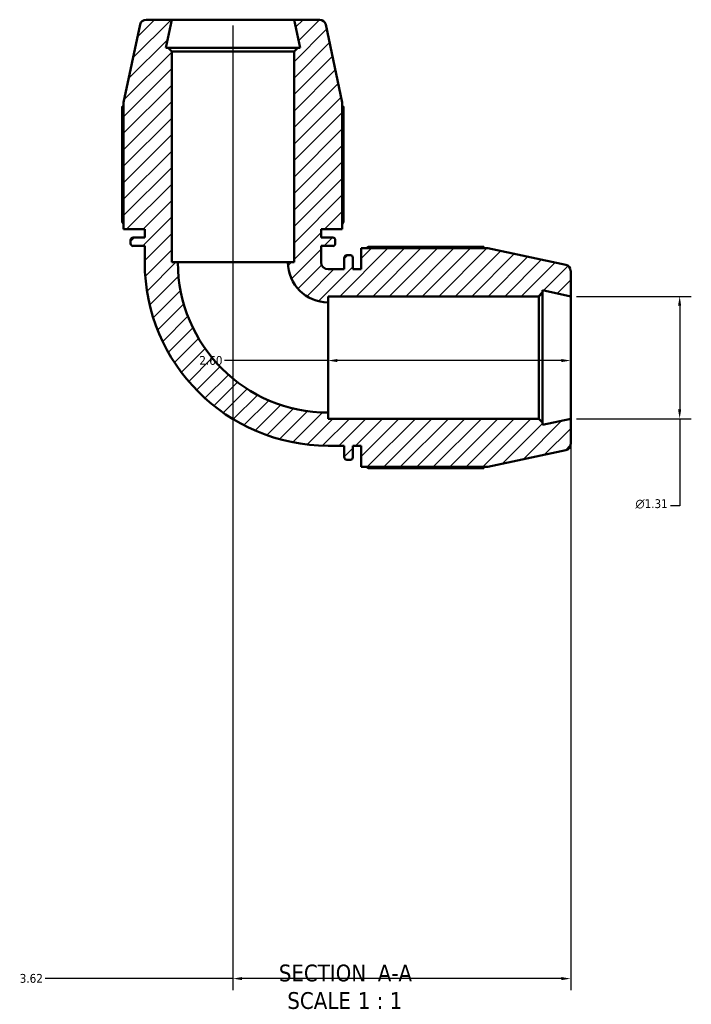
# Model space of a CAD drawing. Header units: inches. Extents: x 0.1 to 50.6, y -19.9 to 45.7.
# Tile 1 of 7: x 17.5 to 24.7, y -19.9 to -9.3. Entities that reach past the tile are written whole.
import ezdxf

# ---------------------------------------------------------------- set-up
doc = ezdxf.new("R2010")
doc.units = ezdxf.units.IN
doc.header["$MEASUREMENT"] = 0
for name, color, linetype, lineweight in [('Dimension (ANSI)', 7, 'Continuous', 25), ('Hatch (ANSI)', 7, 'Continuous', 18), ('Symbol (ANSI)', 7, 'Continuous', 25), ('Visible (ANSI)', 7, 'Continuous', 50)]:
    doc.layers.add(name, color=color, linetype=linetype, lineweight=lineweight)
doc.styles.add('Label Text (ANSI)', font='tahoma.ttf')
doc.styles.add('Note Text (ANSI)', font='tahoma.ttf')
doc.dimstyles.new('Default (ANSI)', dxfattribs={"dimtxt": 0.094488, "dimasz": 0.098425, "dimexe": 0.125, "dimexo": 0.0625, "dimgap": 0.031496, "dimtad": 0, "dimtih": 1, "dimtoh": 1, "dimrnd": 1e-08, "dimzin": 4, "dimdsep": 46, "dimtxsty": 'Note Text (ANSI)', "dimcen": 0.09, "dimdle": 0.393701, "dimclrd": 256, "dimclre": 256, "dimclrt": 5, "dimadec": 0, "dimazin": 1, "dimtfac": 1, "dimtofl": 0, "dimtmove": 0, "dimatfit": 3, "dimfxl": 1, "dimtolj": 1, "dimtzin": 4, "dimlwd": -1, "dimlwe": -1, "dimarcsym": 0})

# ---------------------------------------------------------------- blocks, each defined once
blk = doc.blocks.new('*D7')
at = {"layer": 'Defpoints', "color": 0, "transparency": 16777216}
for p in [(20.837, -12.927), (20.837, -12.96), (23.437, -12.927)]:
    blk.add_point(p, dxfattribs=at)
at = {"layer": 'Dimension (ANSI)', "transparency": 16777216}
for p, q in [((20.837, -12.96), (19.728, -12.96)), ((23.338, -12.96), (20.935, -12.96))]:
    blk.add_line(p, q, dxfattribs=at)
for points in [[(20.935, -12.943), (20.935, -12.976), (20.837, -12.96)], [(23.338, -12.943), (23.338, -12.976), (23.437, -12.96)]]:
    blk.add_solid(points, dxfattribs=at)
at = {"layer": 'Dimension (ANSI)', "color": 5, "transparency": 16777216, "insert": (19.457, -12.911), "char_height": 0.0945, "attachment_point": 1, "style": 'Note Text (ANSI)'}
blk.add_mtext('\\A1;2.60', dxfattribs=at)
blk = doc.blocks.new('*D8')
at = {"layer": 'Defpoints', "color": 0, "transparency": 16777216}
for p in [(19.817, -9.307), (23.437, -13.583), (19.817, -19.583)]:
    blk.add_point(p, dxfattribs=at)
at = {"layer": 'Dimension (ANSI)', "transparency": 16777216}
for p, q in [((19.817, -9.37), (19.817, -19.708)), ((23.437, -13.645), (23.437, -19.708)), ((19.817, -19.583), (17.803, -19.583)), ((23.338, -19.583), (19.915, -19.583))]:
    blk.add_line(p, q, dxfattribs=at)
for points in [[(19.915, -19.566), (19.915, -19.599), (19.817, -19.583)], [(23.338, -19.566), (23.338, -19.599), (23.437, -19.583)]]:
    blk.add_solid(points, dxfattribs=at)
at = {"layer": 'Dimension (ANSI)', "color": 5, "transparency": 16777216, "insert": (17.532, -19.533), "char_height": 0.0945, "attachment_point": 1, "style": 'Note Text (ANSI)'}
blk.add_mtext('\\A1;3.62', dxfattribs=at)
blk = doc.blocks.new('*D9')
at = {"layer": 'Defpoints', "color": 0, "transparency": 16777216}
for p in [(23.437, -12.272), (23.437, -13.583), (24.605, -13.583)]:
    blk.add_point(p, dxfattribs=at)
at = {"layer": 'Dimension (ANSI)', "transparency": 16777216}
for p, q in [((23.499, -12.272), (24.73, -12.272)), ((24.605, -12.37), (24.605, -13.484)), ((23.499, -13.583), (24.73, -13.583)), ((24.605, -13.583), (24.605, -14.518)), ((24.605, -14.518), (24.506, -14.518))]:
    blk.add_line(p, q, dxfattribs=at)
for points in [[(24.588, -12.37), (24.621, -12.37), (24.605, -12.272)], [(24.588, -13.484), (24.621, -13.484), (24.605, -13.583)]]:
    blk.add_solid(points, dxfattribs=at)
at = {"layer": 'Dimension (ANSI)', "color": 5, "transparency": 16777216, "insert": (24.131, -14.446), "char_height": 0.09449, "attachment_point": 1, "style": 'Note Text (ANSI)'}
blk.add_mtext('\\A1;{\\fAIGDT|b0|i0;\\H0.0945;\\ln}\\fTahoma|b0|i0;\\H0.0945;1.31', dxfattribs=at)

msp = doc.modelspace()

# ---------------------------------------------------------------- hatches: boundary and pattern name
at = {"layer": 'Hatch (ANSI)'}
h = msp.add_hatch(dxfattribs=at)
h.set_pattern_fill('ANSI31', color=256, style=0)
edge = h.paths.add_edge_path()
edge.add_ellipse((20.887, -11.668), major_axis=(0, 0.0262), ratio=1, start_angle=270, end_angle=360)
edge.add_line((20.887, -11.642), (20.762, -11.642))
edge.add_line((20.762, -11.642), (20.762, -11.551))
edge.add_line((20.762, -11.551), (20.989, -11.551))
edge.add_line((20.989, -11.551), (20.989, -10.194))
edge.add_line((20.989, -10.194), (20.811, -9.359))
edge.add_ellipse((20.747, -9.373), major_axis=(-0.0136, 0.0641), ratio=1, start_angle=270, end_angle=348)
edge.add_line((20.747, -9.307), (20.472, -9.307))
edge.add_line((20.472, -9.307), (20.536, -9.609))
edge.add_line((20.536, -9.609), (20.512, -9.609))
edge.add_line((20.512, -9.609), (20.472, -9.648))
edge.add_line((20.472, -9.648), (20.472, -11.907))
edge.add_line((20.472, -11.907), (20.407, -11.907))
edge.add_ellipse((20.837, -11.907), major_axis=(0, -0.43), ratio=1, start_angle=270, end_angle=360)
edge.add_line((20.837, -12.337), (20.837, -12.272))
edge.add_line((20.837, -12.272), (23.096, -12.272))
edge.add_line((23.096, -12.272), (23.135, -12.232))
edge.add_line((23.135, -12.232), (23.135, -12.207))
edge.add_line((23.135, -12.207), (23.437, -12.272))
edge.add_line((23.437, -12.272), (23.437, -11.997))
edge.add_ellipse((23.371, -11.997), major_axis=(0, 0.0656), ratio=1, start_angle=270, end_angle=348)
edge.add_line((23.385, -11.933), (22.55, -11.755))
edge.add_line((22.55, -11.755), (21.192, -11.755))
edge.add_line((21.192, -11.755), (21.192, -11.982))
edge.add_line((21.192, -11.982), (21.102, -11.982))
edge.add_line((21.102, -11.982), (21.102, -11.857))
edge.add_ellipse((21.076, -11.857), major_axis=(0, 0.0262), ratio=1, start_angle=270, end_angle=360)
edge.add_line((21.076, -11.831), (21.038, -11.831))
edge.add_ellipse((21.038, -11.857), major_axis=(-0.0262, 0), ratio=1, start_angle=270, end_angle=360)
edge.add_line((21.011, -11.857), (21.011, -11.982))
edge.add_line((21.011, -11.982), (20.837, -11.982))
edge.add_ellipse((20.837, -11.907), major_axis=(-0.075, 0), ratio=1, start_angle=0, end_angle=90, ccw=False)
edge.add_line((20.762, -11.907), (20.762, -11.732))
edge.add_line((20.762, -11.732), (20.887, -11.732))
edge.add_ellipse((20.887, -11.706), major_axis=(0.0262, 0), ratio=1, start_angle=270, end_angle=360)
edge.add_line((20.913, -11.706), (20.913, -11.668))
edge = h.paths.add_edge_path()
edge.add_line((18.823, -9.359), (18.645, -10.194))
edge.add_line((18.645, -10.194), (18.645, -11.551))
edge.add_line((18.645, -11.551), (18.872, -11.551))
edge.add_line((18.872, -11.551), (18.872, -11.642))
edge.add_line((18.872, -11.642), (18.747, -11.642))
edge.add_ellipse((18.747, -11.668), major_axis=(-0.0262, 0), ratio=1, start_angle=270, end_angle=360)
edge.add_line((18.721, -11.668), (18.721, -11.706))
edge.add_ellipse((18.747, -11.706), major_axis=(0, -0.0262), ratio=1, start_angle=270, end_angle=360)
edge.add_line((18.747, -11.732), (18.872, -11.732))
edge.add_line((18.872, -11.732), (18.872, -11.907))
edge.add_ellipse((20.837, -11.907), major_axis=(0, -1.965), ratio=1, start_angle=270, end_angle=360)
edge.add_line((20.837, -13.872), (21.011, -13.872))
edge.add_line((21.011, -13.872), (21.011, -13.997))
edge.add_ellipse((21.038, -13.997), major_axis=(0, -0.0262), ratio=1, start_angle=270, end_angle=360)
edge.add_line((21.038, -14.023), (21.076, -14.023))
edge.add_ellipse((21.076, -13.997), major_axis=(0.0262, 0), ratio=1, start_angle=270, end_angle=360)
edge.add_line((21.102, -13.997), (21.102, -13.872))
edge.add_line((21.102, -13.872), (21.192, -13.872))
edge.add_line((21.192, -13.872), (21.192, -14.099))
edge.add_line((21.192, -14.099), (22.55, -14.099))
edge.add_line((22.55, -14.099), (23.385, -13.921))
edge.add_ellipse((23.371, -13.857), major_axis=(0.0641, 0.0136), ratio=1, start_angle=270, end_angle=348)
edge.add_line((23.437, -13.857), (23.437, -13.583))
edge.add_line((23.437, -13.583), (23.135, -13.647))
edge.add_line((23.135, -13.647), (23.135, -13.622))
edge.add_line((23.135, -13.622), (23.096, -13.583))
edge.add_line((23.096, -13.583), (20.837, -13.583))
edge.add_line((20.837, -13.583), (20.837, -13.517))
edge.add_ellipse((20.837, -11.907), major_axis=(-1.61, 0), ratio=1, start_angle=0, end_angle=90, ccw=False)
edge.add_line((19.227, -11.907), (19.161, -11.907))
edge.add_line((19.161, -11.907), (19.161, -9.648))
edge.add_line((19.161, -9.648), (19.122, -9.609))
edge.add_line((19.122, -9.609), (19.097, -9.609))
edge.add_line((19.097, -9.609), (19.161, -9.307))
edge.add_line((19.161, -9.307), (18.887, -9.307))
edge.add_ellipse((18.887, -9.373), major_axis=(-0.0656, 0), ratio=1, start_angle=270, end_angle=348)

# ---------------------------------------------------------------- linework, layer by layer
at = {"layer": 'Visible (ANSI)'}
for p, q in [((18.823, -9.359), (18.645, -10.194)), ((19.161, -9.307), (18.887, -9.307)), ((19.097, -9.609), (19.161, -9.307)), ((20.472, -9.307), (19.161, -9.307)), ((20.747, -9.307), (20.472, -9.307)), ((20.472, -9.307), (20.536, -9.609)), ((20.989, -10.194), (20.811, -9.359)), ((19.122, -9.609), (19.097, -9.609)), ((19.161, -9.648), (19.122, -9.609)), ((20.512, -9.609), (19.122, -9.609)), ((19.161, -11.907), (19.161, -9.648)), ((19.161, -9.648), (20.472, -9.648)), ((20.512, -9.609), (20.472, -9.648)), ((20.472, -9.648), (20.472, -11.907)), ((20.536, -9.609), (20.512, -9.609)), ((18.645, -10.194), (18.645, -11.551)), ((20.989, -11.551), (20.989, -10.194)), ((18.631, -10.239), (18.631, -11.476)), ((21.002, -11.476), (21.002, -10.239)), ((18.645, -11.551), (18.872, -11.551)), ((18.872, -11.551), (18.872, -11.642)), ((20.762, -11.642), (20.762, -11.551)), ((20.762, -11.551), (20.989, -11.551)), ((18.721, -11.668), (18.721, -11.706)), ((18.872, -11.642), (18.747, -11.642)), ((20.887, -11.642), (20.762, -11.642)), ((20.913, -11.706), (20.913, -11.668)), ((18.747, -11.732), (18.872, -11.732)), ((18.872, -11.732), (18.872, -11.907)), ((20.762, -11.907), (20.762, -11.732)), ((20.762, -11.732), (20.887, -11.732)), ((22.55, -11.755), (21.192, -11.755)), ((21.192, -11.755), (21.192, -11.982)), ((22.504, -11.741), (21.268, -11.741)), ((23.385, -11.933), (22.55, -11.755)), ((19.227, -11.907), (19.161, -11.907)), ((19.227, -11.907), (20.407, -11.907)), ((20.472, -11.907), (20.407, -11.907)), ((21.011, -11.857), (21.011, -11.982)), ((21.076, -11.831), (21.038, -11.831)), ((21.102, -11.982), (21.102, -11.857)), ((21.011, -11.982), (20.837, -11.982)), ((21.192, -11.982), (21.102, -11.982)), ((23.437, -12.272), (23.437, -11.997)), ((23.096, -12.272), (23.135, -12.232)), ((23.135, -12.232), (23.135, -12.207)), ((23.135, -12.207), (23.437, -12.272)), ((23.135, -13.622), (23.135, -12.232)), ((20.837, -12.337), (20.837, -12.272)), ((20.837, -12.272), (23.096, -12.272)), ((20.837, -12.337), (20.837, -13.517)), ((23.096, -12.272), (23.096, -13.583)), ((23.437, -13.583), (23.437, -12.272)), ((20.837, -13.583), (20.837, -13.517)), ((23.096, -13.583), (20.837, -13.583)), ((23.135, -13.622), (23.096, -13.583)), ((23.437, -13.583), (23.135, -13.647)), ((23.437, -13.857), (23.437, -13.583)), ((23.135, -13.647), (23.135, -13.622)), ((20.837, -13.872), (21.011, -13.872)), ((21.011, -13.872), (21.011, -13.997)), ((21.102, -13.997), (21.102, -13.872)), ((21.102, -13.872), (21.192, -13.872)), ((21.192, -13.872), (21.192, -14.099)), ((22.55, -14.099), (23.385, -13.921)), ((21.038, -14.023), (21.076, -14.023)), ((21.192, -14.099), (22.55, -14.099)), ((21.268, -14.113), (22.504, -14.113))]:
    msp.add_line(p, q, dxfattribs=at)
for centre, radius, start, end in [((18.887, -9.373), 0.0656, 90, 168), ((20.747, -9.373), 0.0656, 12, 90), ((18.747, -11.668), 0.0262, 90, 180), ((18.747, -11.706), 0.0262, 180, 270), ((20.887, -11.668), 0.0262, 0, 90), ((20.887, -11.706), 0.0262, 270, 0), ((20.837, -11.907), 1.965, 180, 270), ((20.837, -11.907), 1.61, 180, 270), ((20.837, -11.907), 0.43, 180, 270), ((20.837, -11.907), 0.075, 180, 270), ((21.038, -11.857), 0.0262, 90, 180), ((21.076, -11.857), 0.0262, 0, 90), ((23.371, -11.997), 0.0656, 0, 78), ((23.371, -13.857), 0.0656, 282, 0), ((21.038, -13.997), 0.0262, 180, 270), ((21.076, -13.997), 0.0262, 270, 0)]:
    msp.add_arc(centre, radius, start, end, dxfattribs=at)
for points, weights in [([(18.645, -10.232), (18.638, -10.236), (18.631, -10.239)], [1.00045127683, 1.0002997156, 1]), ([(21.002, -10.239), (20.995, -10.236), (20.989, -10.232)], [1, 1.0002997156, 1.00045127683]), ([(18.645, -11.498), (18.638, -11.487), (18.631, -11.476)], [1.0130161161, 1.01535616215, 1.01755083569]), ([(21.002, -11.476), (20.995, -11.487), (20.989, -11.498)], [1.01755083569, 1.01535616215, 1.0130161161]), ([(21.246, -11.755), (21.257, -11.748), (21.268, -11.741)], [1.0130161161, 1.01535616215, 1.01755083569]), ([(22.512, -11.755), (22.508, -11.748), (22.504, -11.741)], [1.00045127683, 1.0002997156, 1]), ([(21.268, -14.113), (21.257, -14.106), (21.246, -14.099)], [1.01755083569, 1.01535616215, 1.0130161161]), ([(22.504, -14.113), (22.508, -14.106), (22.512, -14.099)], [1, 1.0002997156, 1.00045127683])]:
    msp.add_rational_spline(points, weights, degree=2, dxfattribs=at)

# ---------------------------------------------------------------- texts
at = {"layer": 'Symbol (ANSI)', "char_height": 0.18, "attachment_point": 7, "style": 'Label Text (ANSI)'}
for s, insert in [('SECTION', (20.309, -19.616)), (' A-A', (21.302, -19.612)), ('SCALE', (20.4, -19.911)), (' 1 : 1', (21.088, -19.908))]:
    msp.add_mtext(s, dxfattribs=dict(at, insert=insert))

# ---------------------------------------------------------------- dimensions: what is measured, and where the dimension line sits
at = {"layer": 'Dimension (ANSI)'}
for base, p1, p2, override, picture, middle in [((19.817, -19.583), (23.437, -13.583), (19.817, -9.307), {"dimgap": 0.031496, "dimtih": 0, "dimtoh": 0, "dimdec": 2, "dimtol": 0, "dimlim": 0, "dimtp": 0, "dimtm": 0, "dimtdec": 2, "dimatfit": 2}, '*D8', (17.652, -19.583)), ((20.837, -12.96), (23.437, -12.927), (20.837, -12.927), {"dimgap": 0.031496, "dimtih": 0, "dimtoh": 0, "dimdec": 2, "dimse1": 1, "dimse2": 1, "dimtol": 0, "dimlim": 0, "dimtp": 0, "dimtm": 0, "dimtdec": 2, "dimatfit": 2}, '*D7', (19.577, -12.96))]:
    dim = msp.add_linear_dim(base=base, p1=p1, p2=p2, angle=180, dimstyle='Default (ANSI)', override=override, dxfattribs=at)
    dim.commit()
    dim.dimension.update_dxf_attribs({"geometry": picture, "text_midpoint": middle, "dimtype": 160})
dim = msp.add_linear_dim(base=(24.605, -13.583), p1=(23.437, -12.272), p2=(23.437, -13.583), angle=90, text='{\\fAIGDT|b0|i0;\\H0.0945;\\ln}\\fTahoma|b0|i0;\\H0.0945;<>', dimstyle='Default (ANSI)', override={"dimgap": 0.031496, "dimdec": 2, "dimtol": 0, "dimlim": 0, "dimtp": 0, "dimtm": 0, "dimtdec": 2, "dimatfit": 2}, dxfattribs=at)
dim.commit()
dim.dimension.update_dxf_attribs({"geometry": '*D9', "text_midpoint": (24.303, -14.518), "dimtype": 160})

doc.saveas('drawing.dxf')
